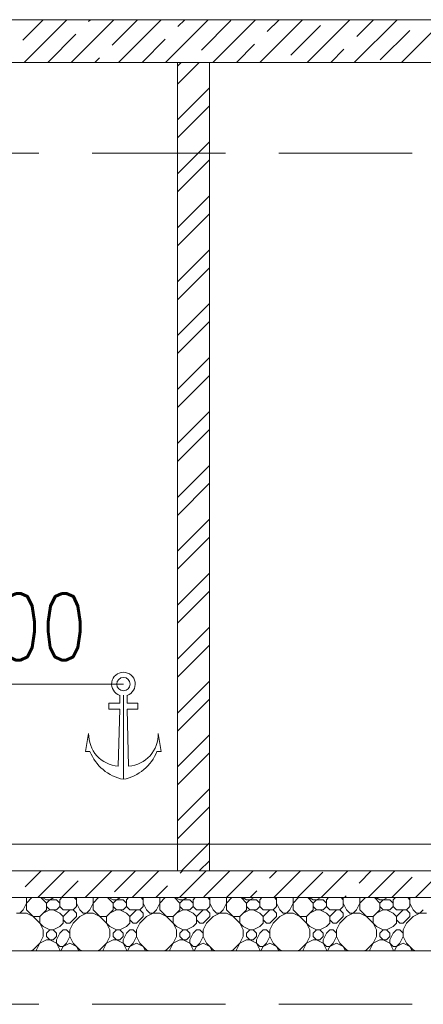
# Model space of a CAD drawing. Header units: millimetres. Extents: x 53645 to 137188, y 78097 to 135542.
# Tile 148 of 256: x 94348 to 95860, y 103080 to 106770. Entities that reach past the tile are written whole.
import ezdxf

# ---------------------------------------------------------------- set-up
doc = ezdxf.new("R2010")
doc.units = ezdxf.units.MM
doc.linetypes.add('GOST2.303 4', pattern=[7, 5, -2, 0])
for name, color, linetype, lineweight in [('hatch', 7, 'Continuous', 5), ('mark', 4, 'Continuous', 15), ('Wall2', 40, 'Continuous', 5)]:
    doc.layers.add(name, color=color, linetype=linetype, lineweight=lineweight)
doc.styles.add('GOST 2.304', font='CS_Gost2304.shx', dxfattribs={"width": 0.8, "oblique": 15})

msp = doc.modelspace()

# ---------------------------------------------------------------- linework, layer by layer
at = {"layer": 'hatch', "color": 251, "ltscale": 100}
for points in [[(91368.8, 106769.9), (96418.8, 106769.9)], [(94938.8, 106609.9), (95058.8, 106609.9)], [(91368.8, 103579.9), (100018.8, 103579.9)], [(95058.8, 103579.9), (94938.8, 103579.9)], [(91368.8, 103480), (96418.8, 103479.9)], [(96418.8, 103479.9), (91368.8, 103479.9)]]:
    msp.add_lwpolyline(points, dxfattribs=at)
at = {"layer": 'hatch', "color": 251, "lineweight": 0, "ltscale": 100}
for points in [[(94359, 106693.2), (94435.8, 106769.9)], [(94364.1, 106609.9), (94524.1, 106769.9)], [(94540.9, 106609.9), (94700.9, 106769.9)], [(94605.6, 106763), (94612.5, 106769.9)], [(94694, 106674.6), (94789.3, 106769.9)], [(94717.7, 106609.9), (94877.7, 106769.9)], [(94894.5, 106609.9), (95054.5, 106769.9)], [(94940.6, 106744.5), (94966.1, 106769.9)], [(95029, 106656.1), (95139.5, 106766.6)], [(95071.2, 106609.9), (95231.2, 106769.9)], [(95248, 106609.9), (95408, 106769.9)], [(95275.6, 106725.9), (95319.6, 106769.9)], [(95424.8, 106609.9), (95584.8, 106769.9)], [(95601.6, 106609.9), (95761.6, 106769.9)], [(95610.6, 106707.3), (95673.2, 106769.9)], [(95778.4, 106609.9), (95938.4, 106769.9)], [(94452.5, 106609.9), (94557.9, 106715.3)], [(95364, 106637.5), (95474.5, 106748)], [(95699, 106619), (95809.5, 106729.4)], [(94806.1, 106609.9), (94892.9, 106696.7)], [(95159.6, 106609.9), (95227.9, 106678.2)], [(95513.2, 106609.9), (95562.9, 106659.6)], [(94629.3, 106609.9), (94646.3, 106626.9)], [(94367.9, 103520.1), (94427.7, 103579.9)], [(94416.1, 103479.9), (94516.1, 103579.9)], [(94592.9, 103479.9), (94692.9, 103579.9)], [(94702.8, 103501.5), (94781.3, 103579.9)], [(94769.7, 103479.9), (94869.7, 103579.9)], [(94946.5, 103479.9), (95046.5, 103579.9)], [(94949.4, 103571.3), (94958.1, 103579.9)], [(95037.8, 103482.9), (95134.8, 103579.9)], [(95123.2, 103479.9), (95223.2, 103579.9)], [(95284.4, 103552.8), (95311.6, 103579.9)], [(95300, 103479.9), (95400, 103579.9)], [(95476.8, 103479.9), (95576.8, 103579.9)], [(95619.4, 103534.2), (95665.2, 103579.9)], [(95653.6, 103479.9), (95753.6, 103579.9)], [(95830.3, 103479.9), (95930.3, 103579.9)], [(94504.5, 103479.9), (94566.7, 103542.2)], [(95388.4, 103479.9), (95483.3, 103574.9)], [(95741.9, 103479.9), (95818.3, 103556.3)], [(94858.1, 103479.9), (94901.7, 103523.6)], [(95211.6, 103479.9), (95236.7, 103505)], [(95565.2, 103479.9), (95571.7, 103486.5)]]:
    msp.add_lwpolyline(points, dxfattribs=at)
at = {"layer": 'hatch', "color": 251, "lineweight": 15, "ltscale": 100}
for points in [[(94938.8, 106596.2), (94952.6, 106609.9)], [(94938.8, 106528.8), (95020, 106609.9)], [(94938.8, 106394.1), (95058.8, 106514.1)], [(94938.8, 106326.8), (95058.8, 106446.8)], [(94938.8, 106192.1), (95058.8, 106312.1)], [(94938.8, 106124.7), (95058.8, 106244.7)], [(94938.8, 105990), (95058.8, 106110)], [(94938.8, 105922.6), (95058.8, 106042.6)], [(94938.8, 105787.9), (95058.8, 105907.9)], [(94938.8, 105720.6), (95058.8, 105840.6)], [(94938.8, 105585.9), (95058.8, 105705.9)], [(94938.8, 105518.5), (95058.8, 105638.5)], [(94938.8, 105383.8), (95058.8, 105503.8)], [(94938.8, 105316.5), (95058.8, 105436.5)], [(94938.8, 105181.8), (95058.8, 105301.8)], [(94938.8, 105114.4), (95058.8, 105234.4)], [(94938.8, 104979.7), (95058.8, 105099.7)], [(94938.8, 104912.4), (95058.8, 105032.4)], [(94938.8, 104777.7), (95058.8, 104897.7)], [(94938.8, 104710.3), (95058.8, 104830.3)], [(94938.8, 104575.6), (95058.8, 104695.6)], [(94938.8, 104508.3), (95058.8, 104628.3)], [(94938.8, 104373.5), (95058.8, 104493.5)], [(94938.8, 104306.2), (95058.8, 104426.2)], [(94938.8, 104171.5), (95058.8, 104291.5)], [(94938.8, 104104.1), (95058.8, 104224.1)], [(94938.8, 103969.4), (95058.8, 104089.4)], [(94938.8, 103902.1), (95058.8, 104022.1)], [(94938.8, 103767.4), (95058.8, 103887.4)], [(94938.8, 103700), (95058.8, 103820)], [(94953.5, 103579.9), (95058.8, 103685.3)], [(95020.8, 103579.9), (95058.8, 103618)], [(94372.7, 103434.6), (94372.7, 103479.9)], [(94372.7, 103459.6), (94393, 103479.9)], [(94447.7, 103459.6), (94427.3, 103479.9)], [(94447.7, 103472.1), (94432, 103479.9)], [(94447.7, 103472.1), (94485.2, 103472.1)], [(94447.7, 103459.6), (94460.2, 103472.1)], [(94460.2, 103472.1), (94475.8, 103479.9)], [(94497.7, 103459.6), (94485.2, 103472.1)], [(94497.7, 103472.1), (94505.5, 103479.9)], [(94497.7, 103447.1), (94497.7, 103472.1)], [(94560.2, 103472.1), (94552.3, 103479.9)], [(94560.2, 103447.1), (94560.2, 103479.9)], [(94622.7, 103434.6), (94622.7, 103479.9)], [(94622.7, 103459.6), (94643, 103479.9)], [(94697.7, 103459.6), (94677.3, 103479.9)], [(94697.7, 103472.1), (94682, 103479.9)], [(94697.7, 103472.1), (94735.2, 103472.1)], [(94697.7, 103459.6), (94710.2, 103472.1)], [(94710.2, 103472.1), (94725.8, 103479.9)], [(94747.7, 103459.6), (94735.2, 103472.1)], [(94747.7, 103472.1), (94755.5, 103479.9)], [(94747.7, 103447.1), (94747.7, 103472.1)], [(94810.2, 103472.1), (94802.3, 103479.9)], [(94810.2, 103447.1), (94810.2, 103479.9)], [(94872.7, 103434.6), (94872.7, 103479.9)], [(94872.7, 103459.6), (94893, 103479.9)], [(94947.7, 103459.6), (94927.3, 103479.9)], [(94947.7, 103472.1), (94932, 103479.9)], [(94947.7, 103472.1), (94985.2, 103472.1)], [(94947.7, 103459.6), (94960.2, 103472.1)], [(94960.2, 103472.1), (94975.8, 103479.9)], [(94997.7, 103459.6), (94985.2, 103472.1)], [(94997.7, 103472.1), (95005.5, 103479.9)], [(94997.7, 103447.1), (94997.7, 103472.1)], [(95060.2, 103472.1), (95052.3, 103479.9)], [(95060.2, 103447.1), (95060.2, 103479.9)], [(95122.7, 103434.6), (95122.7, 103479.9)], [(95122.7, 103459.6), (95143, 103479.9)], [(95197.7, 103459.6), (95177.3, 103479.9)], [(95197.7, 103472.1), (95182, 103479.9)], [(95197.7, 103472.1), (95235.2, 103472.1)], [(95197.7, 103459.6), (95210.2, 103472.1)], [(95210.2, 103472.1), (95225.8, 103479.9)], [(95247.7, 103459.6), (95235.2, 103472.1)], [(95247.7, 103472.1), (95255.5, 103479.9)], [(95247.7, 103447.1), (95247.7, 103472.1)], [(95310.2, 103472.1), (95302.3, 103479.9)], [(95310.2, 103447.1), (95310.2, 103479.9)], [(95372.7, 103434.6), (95372.7, 103479.9)], [(95372.7, 103459.6), (95393, 103479.9)], [(95447.7, 103459.6), (95427.3, 103479.9)], [(95447.7, 103472.1), (95432, 103479.9)], [(95447.7, 103472.1), (95485.2, 103472.1)], [(95447.7, 103459.6), (95460.2, 103472.1)], [(95460.2, 103472.1), (95475.8, 103479.9)], [(95497.7, 103459.6), (95485.2, 103472.1)], [(95497.7, 103472.1), (95505.5, 103479.9)], [(95497.7, 103447.1), (95497.7, 103472.1)], [(95560.2, 103472.1), (95552.3, 103479.9)], [(95560.2, 103447.1), (95560.2, 103479.9)], [(95622.7, 103434.6), (95622.7, 103479.9)], [(95622.7, 103459.6), (95643, 103479.9)], [(95697.7, 103459.6), (95677.3, 103479.9)], [(95697.7, 103472.1), (95682, 103479.9)], [(95697.7, 103472.1), (95735.2, 103472.1)], [(95697.7, 103459.6), (95710.2, 103472.1)], [(95710.2, 103472.1), (95725.8, 103479.9)], [(95747.7, 103459.6), (95735.2, 103472.1)], [(95747.7, 103472.1), (95755.5, 103479.9)], [(95747.7, 103447.1), (95747.7, 103472.1)], [(95810.2, 103472.1), (95802.3, 103479.9)], [(95810.2, 103447.1), (95810.2, 103479.9)], [(94347.7, 103422.1), (94360.2, 103434.6)], [(94360.2, 103434.6), (94372.7, 103459.6)], [(94435.2, 103372.1), (94372.7, 103434.6)], [(94422.7, 103409.6), (94447.7, 103434.6)], [(94435.2, 103422.1), (94460.2, 103434.6)], [(94447.7, 103434.6), (94447.7, 103459.6)], [(94460.2, 103434.6), (94447.7, 103447.1)], [(94460.2, 103434.6), (94485.2, 103434.6)], [(94497.7, 103422.1), (94472.7, 103434.6)], [(94485.2, 103434.6), (94497.7, 103447.1)], [(94510.2, 103434.6), (94497.7, 103447.1)], [(94510.2, 103434.6), (94547.7, 103434.6)], [(94510.2, 103409.6), (94535.2, 103434.6)], [(94547.7, 103434.6), (94560.2, 103447.1)], [(94560.2, 103422.1), (94547.7, 103434.6)], [(94572.7, 103434.6), (94560.2, 103459.6)], [(94585.2, 103422.1), (94572.7, 103434.6)], [(94597.7, 103422.1), (94610.2, 103434.6)], [(94610.2, 103434.6), (94622.7, 103459.6)], [(94685.2, 103372.1), (94622.7, 103434.6)], [(94672.7, 103409.6), (94697.7, 103434.6)], [(94685.2, 103422.1), (94710.2, 103434.6)], [(94697.7, 103434.6), (94697.7, 103459.6)], [(94710.2, 103434.6), (94697.7, 103447.1)], [(94710.2, 103434.6), (94735.2, 103434.6)], [(94747.7, 103422.1), (94722.7, 103434.6)], [(94735.2, 103434.6), (94747.7, 103447.1)], [(94760.2, 103434.6), (94747.7, 103447.1)], [(94760.2, 103434.6), (94797.7, 103434.6)], [(94760.2, 103409.6), (94785.2, 103434.6)], [(94797.7, 103434.6), (94810.2, 103447.1)], [(94810.2, 103422.1), (94797.7, 103434.6)], [(94822.7, 103434.6), (94810.2, 103459.6)], [(94835.2, 103422.1), (94822.7, 103434.6)], [(94847.7, 103422.1), (94860.2, 103434.6)], [(94860.2, 103434.6), (94872.7, 103459.6)], [(94935.2, 103372.1), (94872.7, 103434.6)], [(94922.7, 103409.6), (94947.7, 103434.6)], [(94935.2, 103422.1), (94960.2, 103434.6)], [(94947.7, 103434.6), (94947.7, 103459.6)], [(94960.2, 103434.6), (94947.7, 103447.1)], [(94960.2, 103434.6), (94985.2, 103434.6)], [(94997.7, 103422.1), (94972.7, 103434.6)], [(94985.2, 103434.6), (94997.7, 103447.1)], [(95010.2, 103434.6), (94997.7, 103447.1)], [(95010.2, 103434.6), (95047.7, 103434.6)], [(95010.2, 103409.6), (95035.2, 103434.6)], [(95047.7, 103434.6), (95060.2, 103447.1)], [(95060.2, 103422.1), (95047.7, 103434.6)], [(95072.7, 103434.6), (95060.2, 103459.6)], [(95085.2, 103422.1), (95072.7, 103434.6)], [(95097.7, 103422.1), (95110.2, 103434.6)], [(95110.2, 103434.6), (95122.7, 103459.6)], [(95185.2, 103372.1), (95122.7, 103434.6)], [(95172.7, 103409.6), (95197.7, 103434.6)], [(95185.2, 103422.1), (95210.2, 103434.6)], [(95197.7, 103434.6), (95197.7, 103459.6)], [(95210.2, 103434.6), (95197.7, 103447.1)], [(95210.2, 103434.6), (95235.2, 103434.6)], [(95247.7, 103422.1), (95222.7, 103434.6)], [(95235.2, 103434.6), (95247.7, 103447.1)], [(95260.2, 103434.6), (95247.7, 103447.1)], [(95260.2, 103434.6), (95297.7, 103434.6)], [(95260.2, 103409.6), (95285.2, 103434.6)], [(95297.7, 103434.6), (95310.2, 103447.1)], [(95310.2, 103422.1), (95297.7, 103434.6)], [(95322.7, 103434.6), (95310.2, 103459.6)], [(95335.2, 103422.1), (95322.7, 103434.6)], [(95347.7, 103422.1), (95360.2, 103434.6)], [(95360.2, 103434.6), (95372.7, 103459.6)], [(95435.2, 103372.1), (95372.7, 103434.6)], [(95422.7, 103409.6), (95447.7, 103434.6)], [(95435.2, 103422.1), (95460.2, 103434.6)], [(95447.7, 103434.6), (95447.7, 103459.6)], [(95460.2, 103434.6), (95447.7, 103447.1)], [(95460.2, 103434.6), (95485.2, 103434.6)], [(95497.7, 103422.1), (95472.7, 103434.6)], [(95485.2, 103434.6), (95497.7, 103447.1)], [(95510.2, 103434.6), (95497.7, 103447.1)], [(95510.2, 103434.6), (95547.7, 103434.6)], [(95510.2, 103409.6), (95535.2, 103434.6)], [(95547.7, 103434.6), (95560.2, 103447.1)], [(95560.2, 103422.1), (95547.7, 103434.6)], [(95572.7, 103434.6), (95560.2, 103459.6)], [(95585.2, 103422.1), (95572.7, 103434.6)], [(95597.7, 103422.1), (95610.2, 103434.6)], [(95610.2, 103434.6), (95622.7, 103459.6)], [(95685.2, 103372.1), (95622.7, 103434.6)], [(95672.7, 103409.6), (95697.7, 103434.6)], [(95685.2, 103422.1), (95710.2, 103434.6)], [(95697.7, 103434.6), (95697.7, 103459.6)], [(95710.2, 103434.6), (95697.7, 103447.1)], [(95710.2, 103434.6), (95735.2, 103434.6)], [(95747.7, 103422.1), (95722.7, 103434.6)], [(95735.2, 103434.6), (95747.7, 103447.1)], [(95760.2, 103434.6), (95747.7, 103447.1)], [(95760.2, 103434.6), (95797.7, 103434.6)], [(95760.2, 103409.6), (95785.2, 103434.6)], [(95797.7, 103434.6), (95810.2, 103447.1)], [(95810.2, 103422.1), (95797.7, 103434.6)], [(95822.7, 103434.6), (95810.2, 103459.6)], [(95835.2, 103422.1), (95822.7, 103434.6)], [(95847.7, 103422.1), (95860.2, 103434.6)], [(94335.2, 103422.1), (94372.7, 103422.1)], [(94397.7, 103409.6), (94372.7, 103422.1)], [(94397.7, 103409.6), (94422.7, 103409.6)], [(94422.7, 103384.6), (94422.7, 103409.6)], [(94510.2, 103409.6), (94497.7, 103422.1)], [(94510.2, 103384.6), (94510.2, 103409.6)], [(94522.7, 103384.6), (94510.2, 103397.1)], [(94535.2, 103384.6), (94560.2, 103409.6)], [(94547.7, 103384.6), (94572.7, 103409.6)], [(94560.2, 103409.6), (94560.2, 103422.1)], [(94572.7, 103409.6), (94597.7, 103422.1)], [(94585.2, 103422.1), (94622.7, 103422.1)], [(94647.7, 103409.6), (94622.7, 103422.1)], [(94647.7, 103409.6), (94672.7, 103409.6)], [(94672.7, 103384.6), (94672.7, 103409.6)], [(94760.2, 103409.6), (94747.7, 103422.1)], [(94760.2, 103384.6), (94760.2, 103409.6)], [(94772.7, 103384.6), (94760.2, 103397.1)], [(94785.2, 103384.6), (94810.2, 103409.6)], [(94797.7, 103384.6), (94822.7, 103409.6)], [(94810.2, 103409.6), (94810.2, 103422.1)], [(94822.7, 103409.6), (94847.7, 103422.1)], [(94835.2, 103422.1), (94872.7, 103422.1)], [(94897.7, 103409.6), (94872.7, 103422.1)], [(94897.7, 103409.6), (94922.7, 103409.6)], [(94922.7, 103384.6), (94922.7, 103409.6)], [(95010.2, 103409.6), (94997.7, 103422.1)], [(95010.2, 103384.6), (95010.2, 103409.6)], [(95022.7, 103384.6), (95010.2, 103397.1)], [(95035.2, 103384.6), (95060.2, 103409.6)], [(95047.7, 103384.6), (95072.7, 103409.6)], [(95060.2, 103409.6), (95060.2, 103422.1)], [(95072.7, 103409.6), (95097.7, 103422.1)], [(95085.2, 103422.1), (95122.7, 103422.1)], [(95147.7, 103409.6), (95122.7, 103422.1)], [(95147.7, 103409.6), (95172.7, 103409.6)], [(95172.7, 103384.6), (95172.7, 103409.6)], [(95260.2, 103409.6), (95247.7, 103422.1)], [(95260.2, 103384.6), (95260.2, 103409.6)], [(95272.7, 103384.6), (95260.2, 103397.1)], [(95285.2, 103384.6), (95310.2, 103409.6)], [(95297.7, 103384.6), (95322.7, 103409.6)], [(95310.2, 103409.6), (95310.2, 103422.1)], [(95322.7, 103409.6), (95347.7, 103422.1)], [(95335.2, 103422.1), (95372.7, 103422.1)], [(95397.7, 103409.6), (95372.7, 103422.1)], [(95397.7, 103409.6), (95422.7, 103409.6)], [(95422.7, 103384.6), (95422.7, 103409.6)], [(95510.2, 103409.6), (95497.7, 103422.1)], [(95510.2, 103384.6), (95510.2, 103409.6)], [(95522.7, 103384.6), (95510.2, 103397.1)], [(95535.2, 103384.6), (95560.2, 103409.6)], [(95547.7, 103384.6), (95572.7, 103409.6)], [(95560.2, 103409.6), (95560.2, 103422.1)], [(95572.7, 103409.6), (95597.7, 103422.1)], [(95585.2, 103422.1), (95622.7, 103422.1)], [(95647.7, 103409.6), (95622.7, 103422.1)], [(95647.7, 103409.6), (95672.7, 103409.6)], [(95672.7, 103384.6), (95672.7, 103409.6)], [(95760.2, 103409.6), (95747.7, 103422.1)], [(95760.2, 103384.6), (95760.2, 103409.6)], [(95772.7, 103384.6), (95760.2, 103397.1)], [(95785.2, 103384.6), (95810.2, 103409.6)], [(95797.7, 103384.6), (95822.7, 103409.6)], [(95810.2, 103409.6), (95810.2, 103422.1)], [(95822.7, 103409.6), (95847.7, 103422.1)], [(95835.2, 103422.1), (95872.7, 103422.1)], [(94435.2, 103359.6), (94422.7, 103384.6)], [(94460.2, 103359.6), (94435.2, 103372.1)], [(94435.2, 103334.6), (94435.2, 103359.6)], [(94447.7, 103347.1), (94460.2, 103359.6)], [(94460.2, 103359.6), (94472.7, 103359.6)], [(94472.7, 103359.6), (94497.7, 103372.1)], [(94485.2, 103347.1), (94472.7, 103359.6)], [(94497.7, 103372.1), (94510.2, 103384.6)], [(94497.7, 103347.1), (94510.2, 103359.6)], [(94510.2, 103359.6), (94522.7, 103359.6)], [(94522.7, 103384.6), (94535.2, 103384.6)], [(94535.2, 103347.1), (94522.7, 103359.6)], [(94547.7, 103384.6), (94535.2, 103359.6)], [(94535.2, 103334.6), (94535.2, 103359.6)], [(94685.2, 103359.6), (94672.7, 103384.6)], [(94710.2, 103359.6), (94685.2, 103372.1)], [(94685.2, 103334.6), (94685.2, 103359.6)], [(94697.7, 103347.1), (94710.2, 103359.6)], [(94710.2, 103359.6), (94722.7, 103359.6)], [(94722.7, 103359.6), (94747.7, 103372.1)], [(94735.2, 103347.1), (94722.7, 103359.6)], [(94747.7, 103372.1), (94760.2, 103384.6)], [(94747.7, 103347.1), (94760.2, 103359.6)], [(94760.2, 103359.6), (94772.7, 103359.6)], [(94772.7, 103384.6), (94785.2, 103384.6)], [(94785.2, 103347.1), (94772.7, 103359.6)], [(94797.7, 103384.6), (94785.2, 103359.6)], [(94785.2, 103334.6), (94785.2, 103359.6)], [(94935.2, 103359.6), (94922.7, 103384.6)], [(94960.2, 103359.6), (94935.2, 103372.1)], [(94935.2, 103334.6), (94935.2, 103359.6)], [(94947.7, 103347.1), (94960.2, 103359.6)], [(94960.2, 103359.6), (94972.7, 103359.6)], [(94972.7, 103359.6), (94997.7, 103372.1)], [(94985.2, 103347.1), (94972.7, 103359.6)], [(94997.7, 103372.1), (95010.2, 103384.6)], [(94997.7, 103347.1), (95010.2, 103359.6)], [(95010.2, 103359.6), (95022.7, 103359.6)], [(95022.7, 103384.6), (95035.2, 103384.6)], [(95035.2, 103347.1), (95022.7, 103359.6)], [(95047.7, 103384.6), (95035.2, 103359.6)], [(95035.2, 103334.6), (95035.2, 103359.6)], [(95185.2, 103359.6), (95172.7, 103384.6)], [(95210.2, 103359.6), (95185.2, 103372.1)], [(95185.2, 103334.6), (95185.2, 103359.6)], [(95197.7, 103347.1), (95210.2, 103359.6)], [(95210.2, 103359.6), (95222.7, 103359.6)], [(95222.7, 103359.6), (95247.7, 103372.1)], [(95235.2, 103347.1), (95222.7, 103359.6)], [(95247.7, 103372.1), (95260.2, 103384.6)], [(95247.7, 103347.1), (95260.2, 103359.6)], [(95260.2, 103359.6), (95272.7, 103359.6)], [(95272.7, 103384.6), (95285.2, 103384.6)], [(95285.2, 103347.1), (95272.7, 103359.6)], [(95297.7, 103384.6), (95285.2, 103359.6)], [(95285.2, 103334.6), (95285.2, 103359.6)], [(95435.2, 103359.6), (95422.7, 103384.6)], [(95460.2, 103359.6), (95435.2, 103372.1)], [(95435.2, 103334.6), (95435.2, 103359.6)], [(95447.7, 103347.1), (95460.2, 103359.6)], [(95460.2, 103359.6), (95472.7, 103359.6)], [(95472.7, 103359.6), (95497.7, 103372.1)], [(95485.2, 103347.1), (95472.7, 103359.6)], [(95497.7, 103372.1), (95510.2, 103384.6)], [(95497.7, 103347.1), (95510.2, 103359.6)], [(95510.2, 103359.6), (95522.7, 103359.6)], [(95522.7, 103384.6), (95535.2, 103384.6)], [(95535.2, 103347.1), (95522.7, 103359.6)], [(95547.7, 103384.6), (95535.2, 103359.6)], [(95535.2, 103334.6), (95535.2, 103359.6)], [(95685.2, 103359.6), (95672.7, 103384.6)], [(95710.2, 103359.6), (95685.2, 103372.1)], [(95685.2, 103334.6), (95685.2, 103359.6)], [(95697.7, 103347.1), (95710.2, 103359.6)], [(95710.2, 103359.6), (95722.7, 103359.6)], [(95722.7, 103359.6), (95747.7, 103372.1)], [(95735.2, 103347.1), (95722.7, 103359.6)], [(95747.7, 103372.1), (95760.2, 103384.6)], [(95747.7, 103347.1), (95760.2, 103359.6)], [(95760.2, 103359.6), (95772.7, 103359.6)], [(95772.7, 103384.6), (95785.2, 103384.6)], [(95785.2, 103347.1), (95772.7, 103359.6)], [(95797.7, 103384.6), (95785.2, 103359.6)], [(95785.2, 103334.6), (95785.2, 103359.6)], [(94410.2, 103284.6), (94435.2, 103334.6)], [(94422.7, 103309.6), (94447.7, 103322.1)], [(94447.7, 103334.6), (94447.7, 103347.1)], [(94460.2, 103322.1), (94447.7, 103334.6)], [(94447.7, 103322.1), (94472.7, 103322.1)], [(94485.2, 103309.6), (94460.2, 103322.1)], [(94472.7, 103322.1), (94485.2, 103334.6)], [(94485.2, 103334.6), (94485.2, 103347.1)], [(94485.2, 103322.1), (94497.7, 103347.1)], [(94485.2, 103309.6), (94485.2, 103322.1)], [(94522.7, 103309.6), (94535.2, 103334.6)], [(94547.7, 103309.6), (94535.2, 103334.6)], [(94660.2, 103284.6), (94685.2, 103334.6)], [(94672.7, 103309.6), (94697.7, 103322.1)], [(94697.7, 103334.6), (94697.7, 103347.1)], [(94710.2, 103322.1), (94697.7, 103334.6)], [(94697.7, 103322.1), (94722.7, 103322.1)], [(94735.2, 103309.6), (94710.2, 103322.1)], [(94722.7, 103322.1), (94735.2, 103334.6)], [(94735.2, 103334.6), (94735.2, 103347.1)], [(94735.2, 103322.1), (94747.7, 103347.1)], [(94735.2, 103309.6), (94735.2, 103322.1)], [(94772.7, 103309.6), (94785.2, 103334.6)], [(94797.7, 103309.6), (94785.2, 103334.6)], [(94910.2, 103284.6), (94935.2, 103334.6)], [(94922.7, 103309.6), (94947.7, 103322.1)], [(94947.7, 103334.6), (94947.7, 103347.1)], [(94960.2, 103322.1), (94947.7, 103334.6)], [(94947.7, 103322.1), (94972.7, 103322.1)], [(94985.2, 103309.6), (94960.2, 103322.1)], [(94972.7, 103322.1), (94985.2, 103334.6)], [(94985.2, 103334.6), (94985.2, 103347.1)], [(94985.2, 103322.1), (94997.7, 103347.1)], [(94985.2, 103309.6), (94985.2, 103322.1)], [(95022.7, 103309.6), (95035.2, 103334.6)], [(95047.7, 103309.6), (95035.2, 103334.6)], [(95160.2, 103284.6), (95185.2, 103334.6)], [(95172.7, 103309.6), (95197.7, 103322.1)], [(95197.7, 103334.6), (95197.7, 103347.1)], [(95210.2, 103322.1), (95197.7, 103334.6)], [(95197.7, 103322.1), (95222.7, 103322.1)], [(95235.2, 103309.6), (95210.2, 103322.1)], [(95222.7, 103322.1), (95235.2, 103334.6)], [(95235.2, 103334.6), (95235.2, 103347.1)], [(95235.2, 103322.1), (95247.7, 103347.1)], [(95235.2, 103309.6), (95235.2, 103322.1)], [(95272.7, 103309.6), (95285.2, 103334.6)], [(95297.7, 103309.6), (95285.2, 103334.6)], [(95410.2, 103284.6), (95435.2, 103334.6)], [(95422.7, 103309.6), (95447.7, 103322.1)], [(95447.7, 103334.6), (95447.7, 103347.1)], [(95460.2, 103322.1), (95447.7, 103334.6)], [(95447.7, 103322.1), (95472.7, 103322.1)], [(95485.2, 103309.6), (95460.2, 103322.1)], [(95472.7, 103322.1), (95485.2, 103334.6)], [(95485.2, 103334.6), (95485.2, 103347.1)], [(95485.2, 103322.1), (95497.7, 103347.1)], [(95485.2, 103309.6), (95485.2, 103322.1)], [(95522.7, 103309.6), (95535.2, 103334.6)], [(95547.7, 103309.6), (95535.2, 103334.6)], [(95660.2, 103284.6), (95685.2, 103334.6)], [(95672.7, 103309.6), (95697.7, 103322.1)], [(95697.7, 103334.6), (95697.7, 103347.1)], [(95710.2, 103322.1), (95697.7, 103334.6)], [(95697.7, 103322.1), (95722.7, 103322.1)], [(95735.2, 103309.6), (95710.2, 103322.1)], [(95722.7, 103322.1), (95735.2, 103334.6)], [(95735.2, 103334.6), (95735.2, 103347.1)], [(95735.2, 103322.1), (95747.7, 103347.1)], [(95735.2, 103309.6), (95735.2, 103322.1)], [(95772.7, 103309.6), (95785.2, 103334.6)], [(95797.7, 103309.6), (95785.2, 103334.6)], [(94388.3, 103279.9), (94397.7, 103284.6)], [(94397.7, 103284.6), (94422.7, 103309.6)], [(94410.2, 103279.9), (94410.2, 103284.6)], [(94497.7, 103297.1), (94485.2, 103309.6)], [(94497.7, 103284.6), (94485.2, 103309.6)], [(94497.7, 103297.1), (94510.2, 103297.1)], [(94497.7, 103279.9), (94497.7, 103284.6)], [(94501.6, 103279.9), (94510.2, 103297.1)], [(94510.2, 103297.1), (94522.7, 103309.6)], [(94510.2, 103297.1), (94535.2, 103309.6)], [(94560.2, 103297.1), (94535.2, 103309.6)], [(94560.2, 103297.1), (94535.2, 103309.6)], [(94572.7, 103284.6), (94547.7, 103309.6)], [(94568.8, 103279.9), (94560.2, 103297.1)], [(94582, 103279.9), (94572.7, 103284.6)], [(94638.3, 103279.9), (94647.7, 103284.6)], [(94647.7, 103284.6), (94672.7, 103309.6)], [(94660.2, 103279.9), (94660.2, 103284.6)], [(94747.7, 103297.1), (94735.2, 103309.6)], [(94747.7, 103284.6), (94735.2, 103309.6)], [(94747.7, 103297.1), (94760.2, 103297.1)], [(94747.7, 103279.9), (94747.7, 103284.6)], [(94751.6, 103279.9), (94760.2, 103297.1)], [(94760.2, 103297.1), (94772.7, 103309.6)], [(94760.2, 103297.1), (94785.2, 103309.6)], [(94810.2, 103297.1), (94785.2, 103309.6)], [(94810.2, 103297.1), (94785.2, 103309.6)], [(94822.7, 103284.6), (94797.7, 103309.6)], [(94818.8, 103279.9), (94810.2, 103297.1)], [(94832, 103279.9), (94822.7, 103284.6)], [(94888.3, 103279.9), (94897.7, 103284.6)], [(94897.7, 103284.6), (94922.7, 103309.6)], [(94910.2, 103279.9), (94910.2, 103284.6)], [(94997.7, 103297.1), (94985.2, 103309.6)], [(94997.7, 103284.6), (94985.2, 103309.6)], [(94997.7, 103297.1), (95010.2, 103297.1)], [(94997.7, 103279.9), (94997.7, 103284.6)], [(95001.6, 103279.9), (95010.2, 103297.1)], [(95010.2, 103297.1), (95022.7, 103309.6)], [(95010.2, 103297.1), (95035.2, 103309.6)], [(95060.2, 103297.1), (95035.2, 103309.6)], [(95060.2, 103297.1), (95035.2, 103309.6)], [(95072.7, 103284.6), (95047.7, 103309.6)], [(95068.8, 103279.9), (95060.2, 103297.1)], [(95082, 103279.9), (95072.7, 103284.6)], [(95138.3, 103279.9), (95147.7, 103284.6)], [(95147.7, 103284.6), (95172.7, 103309.6)], [(95160.2, 103279.9), (95160.2, 103284.6)], [(95247.7, 103297.1), (95235.2, 103309.6)], [(95247.7, 103284.6), (95235.2, 103309.6)], [(95247.7, 103297.1), (95260.2, 103297.1)], [(95247.7, 103279.9), (95247.7, 103284.6)], [(95251.6, 103279.9), (95260.2, 103297.1)], [(95260.2, 103297.1), (95272.7, 103309.6)], [(95260.2, 103297.1), (95285.2, 103309.6)], [(95310.2, 103297.1), (95285.2, 103309.6)], [(95310.2, 103297.1), (95285.2, 103309.6)], [(95322.7, 103284.6), (95297.7, 103309.6)], [(95318.8, 103279.9), (95310.2, 103297.1)], [(95332, 103279.9), (95322.7, 103284.6)], [(95388.3, 103279.9), (95397.7, 103284.6)], [(95397.7, 103284.6), (95422.7, 103309.6)], [(95410.2, 103279.9), (95410.2, 103284.6)], [(95497.7, 103297.1), (95485.2, 103309.6)], [(95497.7, 103284.6), (95485.2, 103309.6)], [(95497.7, 103297.1), (95510.2, 103297.1)], [(95497.7, 103279.9), (95497.7, 103284.6)], [(95501.6, 103279.9), (95510.2, 103297.1)], [(95510.2, 103297.1), (95522.7, 103309.6)], [(95510.2, 103297.1), (95535.2, 103309.6)], [(95560.2, 103297.1), (95535.2, 103309.6)], [(95560.2, 103297.1), (95535.2, 103309.6)], [(95572.7, 103284.6), (95547.7, 103309.6)], [(95568.8, 103279.9), (95560.2, 103297.1)], [(95582, 103279.9), (95572.7, 103284.6)], [(95638.3, 103279.9), (95647.7, 103284.6)], [(95647.7, 103284.6), (95672.7, 103309.6)], [(95660.2, 103279.9), (95660.2, 103284.6)], [(95747.7, 103297.1), (95735.2, 103309.6)], [(95747.7, 103284.6), (95735.2, 103309.6)], [(95747.7, 103297.1), (95760.2, 103297.1)], [(95747.7, 103279.9), (95747.7, 103284.6)], [(95751.6, 103279.9), (95760.2, 103297.1)], [(95760.2, 103297.1), (95772.7, 103309.6)], [(95760.2, 103297.1), (95785.2, 103309.6)], [(95810.2, 103297.1), (95785.2, 103309.6)], [(95810.2, 103297.1), (95785.2, 103309.6)], [(95822.7, 103284.6), (95797.7, 103309.6)], [(95818.8, 103279.9), (95810.2, 103297.1)], [(95832, 103279.9), (95822.7, 103284.6)]]:
    msp.add_lwpolyline(points, dxfattribs=at)
at = {"layer": 'hatch', "color": 251, "linetype": 'Continuous', "ltscale": 100}
for points in [[(94722.9, 104208.1), (94682, 104208.1)], [(94682, 104208.1), (94682, 104186)], [(94722.9, 104237.9), (94722.9, 104208.1)], [(94736.4, 104237.9), (94736.4, 103923.2)], [(94750, 104208.1), (94750, 104237.9)], [(94790.8, 104208.1), (94750, 104208.1)], [(94790.8, 104186), (94790.8, 104208.1)], [(94682, 104186), (94722.9, 104186)], [(94722.9, 104186), (94716.9, 103972.1)], [(94750, 104186), (94790.8, 104186)], [(94756, 103972.1), (94750, 104186)], [(94606.1, 104095.4), (94594.8, 104027.9)], [(94878.1, 104027.9), (94866.8, 104095.4)], [(94594.8, 104027.9), (94610.8, 104027.9)], [(94862.1, 104027.9), (94878.1, 104027.9)]]:
    msp.add_lwpolyline(points, dxfattribs=at)
at = {"layer": 'hatch', "color": 251, "ltscale": 100}
msp.add_lwpolyline([(91368.8, 103679.9), (100018.8, 103679.9), (100018.8, 103579.9), (91368.8, 103579.9)], close=True, dxfattribs=at)
at = {"layer": 'hatch', "color": 251, "linetype": 'Continuous', "ltscale": 100}
msp.add_circle((94736.4, 104279.9), 25, dxfattribs=at)
for centre, radius, start, end in [((94736.4, 104279.9), 44.2, 287.8494, 252.1506), ((94768.4, 104089.2), 169.1, 201.2429, 259.1102), ((94704.5, 104089.2), 169.1, 280.8898, 338.7571)]:
    msp.add_arc(centre, radius, start, end, dxfattribs=at)
at = {"layer": 'hatch', "color": 251, "linetype": 'Continuous', "ltscale": 100, "extrusion": (0, 0, -1)}
for centre, start, end in [((-94726.5, 104092.2), 274.5733, 1.5022), ((-94746.4, 104092.2), 178.4978, 265.4267)]:
    msp.add_arc(centre, 120.5, start, end, dxfattribs=at)
at = {"layer": 'mark', "linetype": 'Continuous', "ltscale": 100}
msp.add_lwpolyline([(93527, 104279.9), (94736.4, 104279.9)], dxfattribs=at)
at = {"layer": 'Wall2', "ltscale": 50}
for points in [[(96418.8, 106609.9), (91368.8, 106609.9)], [(96418.8, 103279.9), (91368.8, 103280)]]:
    msp.add_lwpolyline(points, dxfattribs=at)
at = {"layer": 'Wall2', "lineweight": 20, "ltscale": 50}
for points in [[(94938.8, 103579.9), (94938.8, 106609.9)], [(95058.8, 106609.9), (95058.8, 103579.9)]]:
    msp.add_lwpolyline(points, dxfattribs=at)
at = {"layer": 'Wall2', "color": 4, "linetype": 'GOST2.303 4', "lineweight": 0, "ltscale": 100}
msp.add_lwpolyline([(100018.8, 106269.9), (91368.8, 106269.9)], dxfattribs=at)
msp.add_lwpolyline([(91368.8, 103479.9), (100018.8, 103479.9), (100018.8, 103079.9), (91368.8, 103079.9)], close=True, dxfattribs=at)
at = {"layer": 'Wall2', "color": 4, "linetype": 'Continuous', "lineweight": 0, "ltscale": 75}
msp.add_lwpolyline([(91493.8, 103280), (96293.8, 103280)], dxfattribs=at)

# ---------------------------------------------------------------- texts
at = {"layer": 'mark', "linetype": 'Continuous', "ltscale": 100, "insert": (93639.3, 104619.9), "char_height": 250, "width": 1012.622, "attachment_point": 1, "style": 'GOST 2.304'}
msp.add_mtext('{\\Fsimplex|c0;\\Q0.2618;%%P\\Fsimplex|c204;0,000}', dxfattribs=at)

doc.saveas('drawing.dxf')
